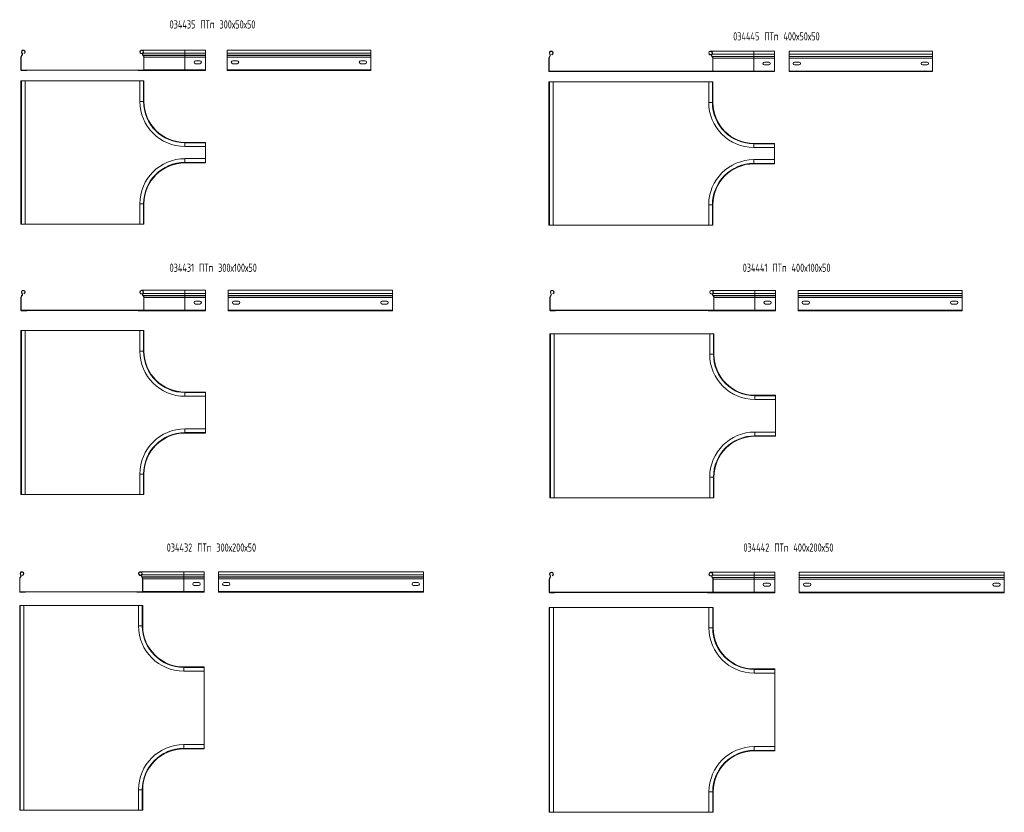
# Model space of a CAD drawing. Header units: millimetres. Extents: x -30 to 5315, y -3600 to 372.
# Tile 4 of 4: x 2819 to 5221, y -1569 to 366. Entities that reach past the tile are written whole.
import ezdxf

# ---------------------------------------------------------------- set-up
doc = ezdxf.new("R2010")
doc.units = ezdxf.units.MM
doc.styles.add('SLDTEXTSTYLE4', font='TXT', dxfattribs={"width": 0.7, "bigfont": 'bigfont'})

msp = doc.modelspace()

# ---------------------------------------------------------------- linework, layer by layer
at = {"color": 7, "linetype": 'Continuous', "lineweight": 15}
for p, q in [((3222.5, 291.6), (3116.8, 291.6)), ((3272.5, 291.6), (3222.5, 291.6)), ((3272.5, 284.1), (3272.5, 291.6)), ((3375.5, 291.6), (3325.5, 291.6)), ((3675.5, 291.6), (3325.5, 291.6)), ((3325.5, 291.6), (3325.5, 284.1)), ((3481.2, 291.6), (3375.5, 291.6)), ((3625.5, 291.6), (3519.8, 291.6)), ((3675.5, 291.6), (3625.5, 291.6)), ((3675.5, 291.6), (3675.5, 284.1)), ((4610, 288.8), (4504.4, 288.8)), ((4660, 288.8), (4610, 288.8)), ((4660, 281.4), (4660, 288.8)), ((4745.7, 288.8), (4695.7, 288.8)), ((5045.7, 288.8), (4695.7, 288.8)), ((4695.7, 288.8), (4695.7, 281.4)), ((4851.3, 288.8), (4745.7, 288.8)), ((4995.7, 288.8), (4890, 288.8)), ((5045.7, 288.8), (4995.7, 288.8)), ((5045.7, 288.8), (5045.7, 281.4)), ((2823, 274.3), (2822.5, 274.3)), ((2822.5, 274.3), (2822.5, 243.1)), ((2823, 274.3), (2823, 243.1)), ((2824.5, 278.8), (2824.1, 278.4)), ((2824.1, 278.4), (2824.5, 278.1)), ((2824.9, 278.4), (2824.5, 278.8)), ((2824.9, 278.4), (2824.5, 278.1)), ((2824.7, 284.1), (2825.1, 284.5)), ((2829.7, 282.8), (2829.5, 283.3)), ((3115.2, 282.8), (3115.4, 283.3)), ((3115.2, 282.8), (3119, 282.8)), ((3115.4, 283.3), (3119.2, 283.3)), ((3120.3, 284.1), (3119.9, 284.5)), ((3120.5, 278.8), (3120.1, 278.4)), ((3120.4, 278.1), (3120.1, 278.4)), ((3120.3, 284.1), (3222.5, 284.1)), ((3120.8, 278.4), (3120.4, 278.1)), ((3120.8, 278.4), (3120.5, 278.8)), ((3120.5, 278.8), (3222.5, 278.8)), ((3120.8, 278.4), (3222.5, 278.4)), ((3122.5, 274.3), (3121.9, 274.3)), ((3121.9, 243.1), (3121.9, 274.3)), ((3122.5, 243.1), (3122.5, 274.3)), ((3122.5, 274.3), (3222.5, 274.3)), ((3222.5, 278.8), (3222.5, 284.1)), ((3222.5, 284.1), (3272.5, 284.1)), ((3222.5, 278.4), (3222.5, 278.8)), ((3222.5, 278.8), (3272.5, 278.8)), ((3222.5, 274.3), (3222.5, 278.4)), ((3222.5, 278.4), (3272.5, 278.4)), ((3222.5, 243.1), (3222.5, 274.3)), ((3222.5, 274.3), (3272.5, 274.3)), ((3259, 265.1), (3248, 265.1)), ((3272.5, 278.8), (3272.5, 284.1)), ((3272.5, 278.4), (3272.5, 278.8)), ((3272.5, 274.3), (3272.5, 278.4)), ((3272.5, 243.1), (3272.5, 274.3)), ((3675.5, 284.1), (3325.5, 284.1)), ((3325.5, 284.1), (3325.5, 278.8)), ((3675.5, 278.8), (3325.5, 278.8)), ((3325.5, 278.8), (3325.5, 278.4)), ((3675.5, 278.4), (3325.5, 278.4)), ((3325.5, 278.4), (3325.5, 274.3)), ((3675.5, 274.3), (3325.5, 274.3)), ((3325.5, 274.3), (3325.5, 243.1)), ((3350, 265.1), (3339, 265.1)), ((3662, 265.1), (3651, 265.1)), ((3675.5, 284.1), (3675.5, 278.8)), ((3675.5, 278.8), (3675.5, 278.4)), ((3675.5, 278.4), (3675.5, 274.3)), ((3675.5, 274.3), (3675.5, 243.1)), ((4110.6, 271.6), (4110, 271.6)), ((4110, 271.6), (4110, 240.3)), ((4110.6, 271.6), (4110.6, 240.3)), ((4112, 276.1), (4111.7, 275.7)), ((4111.7, 275.7), (4112.1, 275.3)), ((4112.4, 275.7), (4112, 276.1)), ((4112.4, 275.7), (4112.1, 275.3)), ((4112.2, 281.4), (4112.6, 281.7)), ((4117.3, 280), (4117.1, 280.5)), ((4502.8, 280), (4503, 280.5)), ((4502.8, 280), (4506.6, 280)), ((4503, 280.5), (4506.7, 280.5)), ((4507.9, 281.4), (4507.5, 281.7)), ((4508.1, 276.1), (4507.7, 275.7)), ((4508, 275.3), (4507.7, 275.7)), ((4507.9, 281.4), (4610, 281.4)), ((4508.4, 275.7), (4508, 275.3)), ((4508.4, 275.7), (4508.1, 276.1)), ((4508.1, 276.1), (4610, 276.1)), ((4508.4, 275.7), (4610, 275.7)), ((4510, 271.6), (4509.5, 271.6)), ((4509.5, 240.3), (4509.5, 271.6)), ((4510, 240.3), (4510, 271.6)), ((4510, 271.6), (4610, 271.6)), ((4610, 276.1), (4610, 281.4)), ((4610, 281.4), (4660, 281.4)), ((4610, 275.7), (4610, 276.1)), ((4610, 276.1), (4660, 276.1)), ((4610, 271.6), (4610, 275.7)), ((4610, 275.7), (4660, 275.7)), ((4610, 240.3), (4610, 271.6)), ((4610, 271.6), (4660, 271.6)), ((4660, 276.1), (4660, 281.4)), ((4660, 275.7), (4660, 276.1)), ((4660, 271.6), (4660, 275.7)), ((4660, 240.3), (4660, 271.6)), ((5045.7, 281.4), (4695.7, 281.4)), ((4695.7, 281.4), (4695.7, 276.1)), ((5045.7, 276.1), (4695.7, 276.1)), ((4695.7, 276.1), (4695.7, 275.7)), ((5045.7, 275.7), (4695.7, 275.7)), ((4695.7, 275.7), (4695.7, 271.6)), ((5045.7, 271.6), (4695.7, 271.6)), ((4695.7, 271.6), (4695.7, 240.3)), ((5045.7, 281.4), (5045.7, 276.1)), ((5045.7, 276.1), (5045.7, 275.7)), ((5045.7, 275.7), (5045.7, 271.6)), ((5045.7, 271.6), (5045.7, 240.3)), ((2822.5, 243.1), (2823, 243.1)), ((2824, 242.8), (2824, 242.1)), ((2824, 242.8), (3121, 242.8)), ((2824, 242.1), (3121, 242.1)), ((2824, 242.1), (2824, 241.6)), ((2824, 242.1), (2836.5, 242.1)), ((2824, 241.6), (2836.5, 241.6)), ((2836.5, 242.1), (2836.5, 241.6)), ((3108.5, 242.1), (3121, 242.1)), ((3108.5, 241.6), (3108.5, 242.1)), ((3108.5, 241.6), (3121, 241.6)), ((3121, 242.8), (3121, 242.1)), ((3121, 242.8), (3121.9, 242.8)), ((3121, 241.6), (3121, 242.1)), ((3121, 241.6), (3222.5, 241.6)), ((3122.5, 243.1), (3121.9, 243.1)), ((3122.5, 243.1), (3222.5, 243.1)), ((3222.5, 241.6), (3222.5, 243.1)), ((3222.5, 243.1), (3272.5, 243.1)), ((3222.5, 241.6), (3272.5, 241.6)), ((3248, 258.1), (3259, 258.1)), ((3272.5, 241.6), (3272.5, 243.1)), ((3675.5, 243.1), (3325.5, 243.1)), ((3325.5, 243.1), (3325.5, 241.6)), ((3675.5, 241.6), (3325.5, 241.6)), ((3339, 258.1), (3350, 258.1)), ((3651, 258.1), (3662, 258.1)), ((3675.5, 243.1), (3675.5, 241.6)), ((4110, 240.3), (4110.6, 240.3)), ((4510, 240.3), (4509.5, 240.3)), ((4510, 240.3), (4610, 240.3)), ((4610, 238.8), (4610, 240.3)), ((4610, 240.3), (4660, 240.3)), ((4646.5, 262.3), (4635.5, 262.3)), ((4635.5, 255.3), (4646.5, 255.3)), ((4660, 238.8), (4660, 240.3)), ((5045.7, 240.3), (4695.7, 240.3)), ((4695.7, 240.3), (4695.7, 238.8)), ((4720.2, 262.3), (4709.2, 262.3)), ((4709.2, 255.3), (4720.2, 255.3)), ((5032.2, 262.3), (5021.2, 262.3)), ((5021.2, 255.3), (5032.2, 255.3)), ((5045.7, 240.3), (5045.7, 238.8)), ((2822.5, -133.8), (2822.5, 216.2)), ((2823.6, 216.2), (2822.5, 216.2)), ((2823.6, 216.2), (2823.6, -133.8)), ((2832.7, 216.2), (2823.6, 216.2)), ((2832.7, -133.8), (2832.7, 216.2)), ((3112.3, 216.2), (2832.7, 216.2)), ((3112.3, 216.2), (3112.3, 166.2)), ((3121.4, 216.2), (3112.3, 216.2)), ((3121.4, 166.2), (3121.4, 216.2)), ((3122.5, 216.2), (3121.4, 216.2)), ((3122.5, 166.2), (3122.5, 216.2)), ((4111.5, 240.1), (4111.5, 239.4)), ((4111.5, 240.1), (4508.5, 240.1)), ((4111.5, 239.4), (4508.5, 239.4)), ((4111.5, 239.4), (4111.5, 238.8)), ((4111.5, 239.4), (4124, 239.4)), ((4111.5, 238.8), (4124, 238.8)), ((4124, 239.4), (4124, 238.8)), ((4496, 239.4), (4508.5, 239.4)), ((4496, 238.8), (4496, 239.4)), ((4496, 238.8), (4508.5, 238.8)), ((4508.5, 240.1), (4508.5, 239.4)), ((4508.5, 240.1), (4509.5, 240.1)), ((4508.5, 238.8), (4508.5, 239.4)), ((4508.5, 238.8), (4610, 238.8)), ((4610, 238.8), (4660, 238.8)), ((5045.7, 238.8), (4695.7, 238.8)), ((4110, -136.2), (4110, 213.8)), ((4111.2, 213.8), (4110, 213.8)), ((4111.2, 213.8), (4111.2, -136.2)), ((4120.3, 213.8), (4111.2, 213.8)), ((4120.3, -136.2), (4120.3, 213.8)), ((4499.8, 213.8), (4120.3, 213.8)), ((4499.8, 213.8), (4499.8, 163.8)), ((4508.9, 213.8), (4499.8, 213.8)), ((4508.9, 163.8), (4508.9, 213.8)), ((4510, 213.8), (4508.9, 213.8)), ((4510, 163.8), (4510, 213.8)), ((3272.5, 66.2), (3222.5, 66.2)), ((3272.5, 65.1), (3222.5, 65.1)), ((3222.5, 56), (3272.5, 56)), ((3272.5, 66.2), (3272.5, 65.1)), ((3272.5, 65.1), (3272.5, 56)), ((3272.5, 26.5), (3272.5, 56)), ((4660, 63.8), (4610, 63.8)), ((4660, 62.7), (4610, 62.7)), ((4610, 53.6), (4660, 53.6)), ((4660, 63.8), (4660, 62.7)), ((4660, 62.7), (4660, 53.6)), ((4660, 24), (4660, 53.6)), ((3272.5, 26.5), (3222.5, 26.5)), ((3272.5, 17.4), (3272.5, 26.5)), ((4660, 24), (4610, 24)), ((4660, 14.9), (4660, 24)), ((3222.5, 17.4), (3272.5, 17.4)), ((3222.5, 16.2), (3272.5, 16.2)), ((3272.5, 16.2), (3272.5, 17.4)), ((4610, 14.9), (4660, 14.9)), ((4610, 13.8), (4660, 13.8)), ((4660, 13.8), (4660, 14.9)), ((3112.3, -83.8), (3112.3, -133.8)), ((3121.4, -133.8), (3121.4, -83.8)), ((3122.5, -133.8), (3122.5, -83.8)), ((4499.8, -86.2), (4499.8, -136.2)), ((4508.9, -136.2), (4508.9, -86.2)), ((4510, -136.2), (4510, -86.2)), ((2823.6, -133.8), (2822.5, -133.8)), ((2832.7, -133.8), (2823.6, -133.8)), ((2832.7, -133.8), (3112.3, -133.8)), ((3121.4, -133.8), (3112.3, -133.8)), ((3122.5, -133.8), (3121.4, -133.8)), ((4111.2, -136.2), (4110, -136.2)), ((4120.3, -136.2), (4111.2, -136.2)), ((4120.3, -136.2), (4499.8, -136.2)), ((4508.9, -136.2), (4499.8, -136.2)), ((4510, -136.2), (4508.9, -136.2)), ((2823, -312.2), (2822.5, -312.2)), ((2822.5, -312.2), (2822.5, -343.4)), ((2823, -312.2), (2823, -343.4)), ((2824.5, -307.7), (2824.1, -308)), ((2824.1, -308), (2824.5, -308.4)), ((2824.9, -308.1), (2824.5, -307.7)), ((2824.9, -308.1), (2824.5, -308.4)), ((2824.6, -302.4), (2825.1, -302)), ((2829.7, -303.7), (2829.5, -303.2)), ((3115.2, -303.7), (3115.4, -303.2)), ((3115.2, -303.7), (3119, -303.7)), ((3115.4, -303.2), (3119.2, -303.2)), ((3222.5, -294.9), (3116.8, -294.9)), ((3120.3, -302.4), (3119.9, -302)), ((3120.5, -307.7), (3120.1, -308.1)), ((3120.4, -308.4), (3120.1, -308.1)), ((3120.3, -302.4), (3222.5, -302.4)), ((3120.8, -308), (3120.4, -308.4)), ((3120.8, -308), (3120.5, -307.7)), ((3120.5, -307.7), (3222.5, -307.7)), ((3120.8, -308), (3222.5, -308)), ((3122.5, -312.2), (3121.9, -312.2)), ((3121.9, -343.4), (3121.9, -312.2)), ((3122.5, -343.4), (3122.5, -312.2)), ((3122.5, -312.2), (3222.5, -312.2)), ((3272.5, -294.9), (3222.5, -294.9)), ((3222.5, -307.7), (3222.5, -302.4)), ((3222.5, -302.4), (3272.5, -302.4)), ((3222.5, -308), (3222.5, -307.7)), ((3222.5, -307.7), (3272.5, -307.7)), ((3222.5, -312.2), (3222.5, -308)), ((3222.5, -308), (3272.5, -308)), ((3222.5, -343.4), (3222.5, -312.2)), ((3222.5, -312.2), (3272.5, -312.2)), ((3272.5, -302.4), (3272.5, -294.9)), ((3272.5, -307.7), (3272.5, -302.4)), ((3272.5, -308), (3272.5, -307.7)), ((3272.5, -312.2), (3272.5, -308)), ((3272.5, -343.4), (3272.5, -312.2)), ((3378.2, -294.9), (3328.2, -294.9)), ((3728.2, -294.9), (3328.2, -294.9)), ((3328.2, -294.9), (3328.2, -302.4)), ((3728.2, -302.4), (3328.2, -302.4)), ((3328.2, -302.4), (3328.2, -307.7)), ((3728.2, -307.7), (3328.2, -307.7)), ((3328.2, -307.7), (3328.2, -308)), ((3728.2, -308), (3328.2, -308)), ((3328.2, -308), (3328.2, -312.2)), ((3728.2, -312.2), (3328.2, -312.2)), ((3328.2, -312.2), (3328.2, -343.4)), ((3483.9, -294.9), (3378.2, -294.9)), ((3678.2, -294.9), (3572.5, -294.9)), ((3728.2, -294.9), (3678.2, -294.9)), ((3728.2, -294.9), (3728.2, -302.4)), ((3728.2, -302.4), (3728.2, -307.7)), ((3728.2, -307.7), (3728.2, -308)), ((3728.2, -308), (3728.2, -312.2)), ((3728.2, -312.2), (3728.2, -343.4)), ((4114.4, -307.7), (4114.1, -308.1)), ((4114.1, -308.1), (4114.5, -308.5)), ((4114.8, -308.1), (4114.4, -307.7)), ((4114.8, -308.1), (4114.5, -308.5)), ((4114.6, -302.4), (4115, -302.1)), ((4119.7, -303.8), (4119.5, -303.3)), ((4505.2, -303.8), (4505.4, -303.3)), ((4505.2, -303.8), (4509, -303.8)), ((4505.4, -303.3), (4509.1, -303.3)), ((4612.5, -295), (4506.8, -295)), ((4510.3, -302.4), (4509.9, -302.1)), ((4510.5, -307.7), (4510.1, -308.1)), ((4510.4, -308.5), (4510.1, -308.1)), ((4510.3, -302.4), (4612.5, -302.4)), ((4510.8, -308.1), (4510.4, -308.5)), ((4510.8, -308.1), (4510.5, -307.7)), ((4510.5, -307.7), (4612.5, -307.7)), ((4510.8, -308.1), (4612.5, -308.1)), ((4662.5, -295), (4612.5, -295)), ((4612.5, -307.7), (4612.5, -302.4)), ((4612.5, -302.4), (4662.5, -302.4)), ((4612.5, -308.1), (4612.5, -307.7)), ((4612.5, -307.7), (4662.5, -307.7)), ((4612.5, -312.2), (4612.5, -308.1)), ((4612.5, -308.1), (4662.5, -308.1)), ((4662.5, -302.4), (4662.5, -295)), ((4662.5, -307.7), (4662.5, -302.4)), ((4662.5, -308.1), (4662.5, -307.7)), ((4662.5, -312.2), (4662.5, -308.1)), ((4767.6, -295), (4717.6, -295)), ((5117.6, -295), (4717.6, -295)), ((4717.6, -295), (4717.6, -302.4)), ((5117.6, -302.4), (4717.6, -302.4)), ((4717.6, -302.4), (4717.6, -307.7)), ((5117.6, -307.7), (4717.6, -307.7)), ((4717.6, -307.7), (4717.6, -308.1)), ((5117.6, -308.1), (4717.6, -308.1)), ((4717.6, -308.1), (4717.6, -312.2)), ((4873.3, -295), (4767.6, -295)), ((5067.6, -295), (4961.9, -295)), ((5117.6, -295), (5067.6, -295)), ((5117.6, -295), (5117.6, -302.4)), ((5117.6, -302.4), (5117.6, -307.7)), ((5117.6, -307.7), (5117.6, -308.1)), ((5117.6, -308.1), (5117.6, -312.2)), ((3259, -321.4), (3248, -321.4)), ((3248, -328.4), (3259, -328.4)), ((3352.7, -321.4), (3341.7, -321.4)), ((3341.7, -328.4), (3352.7, -328.4)), ((3714.7, -321.4), (3703.7, -321.4)), ((3703.7, -328.4), (3714.7, -328.4)), ((4113, -312.2), (4112.5, -312.2)), ((4112.5, -312.2), (4112.5, -343.5)), ((4113, -312.2), (4113, -343.5)), ((4512.5, -312.2), (4511.9, -312.2)), ((4511.9, -343.5), (4511.9, -312.2)), ((4512.5, -343.5), (4512.5, -312.2)), ((4512.5, -312.2), (4612.5, -312.2)), ((4612.5, -343.5), (4612.5, -312.2)), ((4612.5, -312.2), (4662.5, -312.2)), ((4649, -321.5), (4638, -321.5)), ((4638, -328.5), (4649, -328.5)), ((4662.5, -343.5), (4662.5, -312.2)), ((5117.6, -312.2), (4717.6, -312.2)), ((4717.6, -312.2), (4717.6, -343.5)), ((4742.1, -321.5), (4731.1, -321.5)), ((4731.1, -328.5), (4742.1, -328.5)), ((5104.1, -321.5), (5093.1, -321.5)), ((5093.1, -328.5), (5104.1, -328.5)), ((5117.6, -312.2), (5117.6, -343.5)), ((2822.5, -343.4), (2823, -343.4)), ((2824, -343.7), (2824, -344.4)), ((2824, -343.7), (3121, -343.7)), ((2824, -344.4), (3121, -344.4)), ((2824, -344.4), (2824, -344.9)), ((2824, -344.4), (2836.5, -344.4)), ((2824, -344.9), (2836.5, -344.9)), ((2836.5, -344.4), (2836.5, -344.9)), ((3108.5, -344.4), (3121, -344.4)), ((3108.5, -344.9), (3108.5, -344.4)), ((3108.5, -344.9), (3121, -344.9)), ((3121, -343.7), (3121, -344.4)), ((3121, -343.7), (3121.9, -343.7)), ((3121, -344.9), (3121, -344.4)), ((3121, -344.9), (3222.5, -344.9)), ((3122.5, -343.4), (3121.9, -343.4)), ((3122.5, -343.4), (3222.5, -343.4)), ((3222.5, -344.9), (3222.5, -343.4)), ((3222.5, -343.4), (3272.5, -343.4)), ((3222.5, -344.9), (3272.5, -344.9)), ((3272.5, -344.9), (3272.5, -343.4)), ((3728.2, -343.4), (3328.2, -343.4)), ((3328.2, -343.4), (3328.2, -344.9)), ((3728.2, -344.9), (3328.2, -344.9)), ((3728.2, -343.4), (3728.2, -344.9)), ((4112.5, -343.5), (4113, -343.5)), ((4114, -343.7), (4114, -344.4)), ((4114, -343.7), (4511, -343.7)), ((4114, -344.4), (4511, -344.4)), ((4114, -344.4), (4114, -345)), ((4114, -344.4), (4126.5, -344.4)), ((4114, -345), (4126.5, -345)), ((4126.5, -344.4), (4126.5, -345)), ((4498.5, -344.4), (4511, -344.4)), ((4498.5, -345), (4498.5, -344.4)), ((4498.5, -345), (4511, -345)), ((4511, -343.7), (4511, -344.4)), ((4511, -343.7), (4511.9, -343.7)), ((4511, -345), (4511, -344.4)), ((4511, -345), (4612.5, -345)), ((4512.5, -343.5), (4511.9, -343.5)), ((4512.5, -343.5), (4612.5, -343.5)), ((4612.5, -345), (4612.5, -343.5)), ((4612.5, -343.5), (4662.5, -343.5)), ((4612.5, -345), (4662.5, -345)), ((4662.5, -345), (4662.5, -343.5)), ((5117.6, -343.5), (4717.6, -343.5)), ((4717.6, -343.5), (4717.6, -345)), ((5117.6, -345), (4717.6, -345)), ((5117.6, -343.5), (5117.6, -345)), ((2822.5, -793.3), (2822.5, -393.3)), ((2823.6, -393.3), (2822.5, -393.3)), ((2823.6, -393.3), (2823.6, -793.3)), ((2832.7, -393.3), (2823.6, -393.3)), ((2832.7, -793.3), (2832.7, -393.3)), ((3112.2, -393.3), (2832.7, -393.3)), ((3112.2, -393.3), (3112.2, -443.3)), ((3121.3, -393.3), (3112.2, -393.3)), ((3121.3, -443.3), (3121.3, -393.3)), ((3122.5, -393.3), (3121.3, -393.3)), ((3122.5, -443.3), (3122.5, -393.3)), ((4112.5, -801.1), (4112.5, -401.1)), ((4113.6, -401.1), (4112.5, -401.1)), ((4113.6, -401.1), (4113.6, -801.1)), ((4122.7, -401.1), (4113.6, -401.1)), ((4122.7, -801.1), (4122.7, -401.1)), ((4502.2, -401.1), (4122.7, -401.1)), ((4502.2, -401.1), (4502.2, -451.1)), ((4511.3, -401.1), (4502.2, -401.1)), ((4511.3, -451.1), (4511.3, -401.1)), ((4512.5, -401.1), (4511.3, -401.1)), ((4512.5, -451.1), (4512.5, -401.1)), ((3272.5, -543.3), (3222.5, -543.3)), ((3272.5, -544.4), (3222.5, -544.4)), ((3272.5, -543.3), (3272.5, -544.4)), ((3272.5, -544.4), (3272.5, -553.5)), ((4662.5, -551.1), (4612.5, -551.1)), ((4662.5, -552.3), (4612.5, -552.3)), ((4662.5, -551.1), (4662.5, -552.3)), ((4662.5, -552.3), (4662.5, -561.4)), ((3222.5, -553.5), (3272.5, -553.5)), ((3272.5, -633), (3272.5, -553.5)), ((4612.5, -561.4), (4662.5, -561.4)), ((4662.5, -640.9), (4662.5, -561.4)), ((3272.5, -633), (3222.5, -633)), ((3222.5, -642.1), (3272.5, -642.1)), ((3222.5, -643.3), (3272.5, -643.3)), ((3272.5, -642.1), (3272.5, -633)), ((3272.5, -643.3), (3272.5, -642.1)), ((4662.5, -640.9), (4612.5, -640.9)), ((4662.5, -650), (4662.5, -640.9)), ((4612.5, -650), (4662.5, -650)), ((4612.5, -651.1), (4662.5, -651.1)), ((4662.5, -651.1), (4662.5, -650)), ((3112.2, -743.3), (3112.2, -793.3)), ((3121.3, -793.3), (3121.3, -743.3)), ((3122.5, -793.3), (3122.5, -743.3)), ((4502.2, -751.1), (4502.2, -801.1)), ((4511.3, -801.1), (4511.3, -751.1)), ((4512.5, -801.1), (4512.5, -751.1)), ((2823.6, -793.3), (2822.5, -793.3)), ((2832.7, -793.3), (2823.6, -793.3)), ((2832.7, -793.3), (3112.2, -793.3)), ((3121.3, -793.3), (3112.2, -793.3)), ((3122.5, -793.3), (3121.3, -793.3)), ((4113.6, -801.1), (4112.5, -801.1)), ((4122.7, -801.1), (4113.6, -801.1)), ((4122.7, -801.1), (4502.2, -801.1)), ((4511.3, -801.1), (4502.2, -801.1)), ((4512.5, -801.1), (4511.3, -801.1)), ((3219.4, -981.7), (3113.7, -981.7)), ((3269.4, -981.7), (3219.4, -981.7)), ((3269.4, -989.2), (3269.4, -981.7)), ((3804.2, -981.7), (3304.2, -981.7)), ((3354.2, -981.7), (3304.2, -981.7)), ((3304.2, -981.7), (3304.2, -989.2)), ((3459.9, -981.7), (3354.2, -981.7)), ((3754.2, -981.7), (3648.5, -981.7)), ((3804.2, -981.7), (3754.2, -981.7)), ((3804.2, -981.7), (3804.2, -989.2)), ((4610.7, -983.1), (4505, -983.1)), ((4660.7, -983.1), (4610.7, -983.1)), ((4660.7, -990.5), (4660.7, -983.1)), ((5220.7, -983.1), (4720.7, -983.1)), ((4770.7, -983.1), (4720.7, -983.1)), ((4720.7, -983.1), (4720.7, -990.5)), ((4876.4, -983.1), (4770.7, -983.1)), ((5170.7, -983.1), (5065.1, -983.1)), ((5220.7, -983.1), (5170.7, -983.1)), ((5220.7, -983.1), (5220.7, -990.5)), ((2819.9, -999), (2819.4, -999)), ((2819.4, -999), (2819.4, -1030.2)), ((2819.9, -999), (2819.9, -1030.2)), ((2821.4, -994.5), (2821, -994.9)), ((2821, -994.9), (2821.4, -995.3)), ((2821.8, -994.9), (2821.4, -994.5)), ((2821.8, -994.9), (2821.4, -995.3)), ((2821.5, -989.2), (2822, -988.9)), ((2826.6, -990.6), (2826.4, -990.1)), ((3112.1, -990.6), (3112.3, -990.1)), ((3112.1, -990.6), (3115.9, -990.6)), ((3112.3, -990.1), (3116.1, -990.1)), ((3117.2, -989.2), (3116.8, -988.9)), ((3117.4, -994.5), (3117, -994.9)), ((3117.3, -995.3), (3117, -994.9)), ((3117.2, -989.2), (3219.4, -989.2)), ((3117.7, -994.9), (3117.3, -995.3)), ((3117.7, -994.9), (3117.4, -994.5)), ((3117.4, -994.5), (3219.4, -994.5)), ((3117.7, -994.9), (3219.4, -994.9)), ((3119.4, -999), (3118.8, -999)), ((3118.8, -1030.2), (3118.8, -999)), ((3119.4, -1030.2), (3119.4, -999)), ((3119.4, -999), (3219.4, -999)), ((3219.4, -994.5), (3219.4, -989.2)), ((3219.4, -989.2), (3269.4, -989.2)), ((3219.4, -994.9), (3219.4, -994.5)), ((3219.4, -994.5), (3269.4, -994.5)), ((3219.4, -999), (3219.4, -994.9)), ((3219.4, -994.9), (3269.4, -994.9)), ((3219.4, -1030.2), (3219.4, -999)), ((3219.4, -999), (3269.4, -999)), ((3255.9, -1008.2), (3244.9, -1008.2)), ((3269.4, -994.5), (3269.4, -989.2)), ((3269.4, -994.9), (3269.4, -994.5)), ((3269.4, -999), (3269.4, -994.9)), ((3269.4, -1030.2), (3269.4, -999)), ((3804.2, -989.2), (3304.2, -989.2)), ((3304.2, -989.2), (3304.2, -994.5)), ((3804.2, -994.5), (3304.2, -994.5)), ((3304.2, -994.5), (3304.2, -994.9)), ((3804.2, -994.9), (3304.2, -994.9)), ((3304.2, -994.9), (3304.2, -999)), ((3804.2, -999), (3304.2, -999)), ((3304.2, -999), (3304.2, -1030.2)), ((3328.7, -1008.2), (3317.7, -1008.2)), ((3790.7, -1008.2), (3779.7, -1008.2)), ((3804.2, -989.2), (3804.2, -994.5)), ((3804.2, -994.5), (3804.2, -994.9)), ((3804.2, -994.9), (3804.2, -999)), ((3804.2, -999), (3804.2, -1030.2)), ((4111.3, -1000.3), (4110.7, -1000.3)), ((4110.7, -1000.3), (4110.7, -1031.6)), ((4111.3, -1000.3), (4111.3, -1031.6)), ((4112.7, -995.8), (4112.4, -996.2)), ((4112.4, -996.2), (4112.8, -996.6)), ((4113.1, -996.2), (4112.7, -995.8)), ((4113.1, -996.2), (4112.8, -996.6)), ((4112.9, -990.5), (4113.3, -990.2)), ((4118, -991.9), (4117.8, -991.4)), ((4503.5, -991.9), (4503.7, -991.4)), ((4503.5, -991.9), (4507.2, -991.9)), ((4503.7, -991.4), (4507.4, -991.4)), ((4508.5, -990.5), (4508.1, -990.2)), ((4508.7, -995.8), (4508.3, -996.2)), ((4508.7, -996.6), (4508.3, -996.2)), ((4508.5, -990.5), (4610.7, -990.5)), ((4509.1, -996.2), (4508.7, -995.8)), ((4508.7, -995.8), (4610.7, -995.8)), ((4509.1, -996.2), (4508.7, -996.6)), ((4509.1, -996.2), (4610.7, -996.2)), ((4510.7, -1000.3), (4510.2, -1000.3)), ((4510.2, -1031.6), (4510.2, -1000.3)), ((4510.7, -1031.6), (4510.7, -1000.3)), ((4510.7, -1000.3), (4610.7, -1000.3)), ((4610.7, -995.8), (4610.7, -990.5)), ((4610.7, -990.5), (4660.7, -990.5)), ((4610.7, -996.2), (4610.7, -995.8)), ((4610.7, -995.8), (4660.7, -995.8)), ((4610.7, -1000.3), (4610.7, -996.2)), ((4610.7, -996.2), (4660.7, -996.2)), ((4610.7, -1031.6), (4610.7, -1000.3)), ((4610.7, -1000.3), (4660.7, -1000.3)), ((4660.7, -995.8), (4660.7, -990.5)), ((4660.7, -996.2), (4660.7, -995.8)), ((4660.7, -1000.3), (4660.7, -996.2)), ((4660.7, -1031.6), (4660.7, -1000.3)), ((5220.7, -990.5), (4720.7, -990.5)), ((4720.7, -990.5), (4720.7, -995.8)), ((5220.7, -995.8), (4720.7, -995.8)), ((4720.7, -995.8), (4720.7, -996.2)), ((5220.7, -996.2), (4720.7, -996.2)), ((4720.7, -996.2), (4720.7, -1000.3)), ((5220.7, -1000.3), (4720.7, -1000.3)), ((4720.7, -1000.3), (4720.7, -1031.6)), ((5220.7, -990.5), (5220.7, -995.8)), ((5220.7, -995.8), (5220.7, -996.2)), ((5220.7, -996.2), (5220.7, -1000.3)), ((5220.7, -1000.3), (5220.7, -1031.6)), ((2819.4, -1030.2), (2819.9, -1030.2)), ((2820.9, -1030.5), (3117.9, -1030.5)), ((2820.9, -1030.5), (2820.9, -1031.2)), ((2820.9, -1031.2), (2820.9, -1031.7)), ((2820.9, -1031.2), (2833.4, -1031.2)), ((2820.9, -1031.2), (3117.9, -1031.2)), ((2820.9, -1031.7), (2833.4, -1031.7)), ((2833.4, -1031.2), (2833.4, -1031.7)), ((3105.4, -1031.7), (3105.4, -1031.2)), ((3105.4, -1031.2), (3117.9, -1031.2)), ((3105.4, -1031.7), (3117.9, -1031.7)), ((3117.9, -1030.5), (3117.9, -1031.2)), ((3117.9, -1030.5), (3118.8, -1030.5)), ((3117.9, -1031.7), (3117.9, -1031.2)), ((3117.9, -1031.7), (3219.4, -1031.7)), ((3119.4, -1030.2), (3118.8, -1030.2)), ((3119.4, -1030.2), (3219.4, -1030.2)), ((3219.4, -1031.7), (3219.4, -1030.2)), ((3219.4, -1030.2), (3269.4, -1030.2)), ((3219.4, -1031.7), (3269.4, -1031.7)), ((3244.9, -1015.2), (3255.9, -1015.2)), ((3269.4, -1031.7), (3269.4, -1030.2)), ((3804.2, -1030.2), (3304.2, -1030.2)), ((3304.2, -1030.2), (3304.2, -1031.7)), ((3804.2, -1031.7), (3304.2, -1031.7)), ((3317.7, -1015.2), (3328.7, -1015.2)), ((3779.7, -1015.2), (3790.7, -1015.2)), ((3804.2, -1030.2), (3804.2, -1031.7)), ((4110.7, -1031.6), (4111.3, -1031.6)), ((4112.2, -1031.8), (4509.2, -1031.8)), ((4112.2, -1031.8), (4112.2, -1032.5)), ((4112.2, -1032.5), (4509.2, -1032.5)), ((4112.2, -1032.5), (4112.2, -1033.1)), ((4112.2, -1032.5), (4124.7, -1032.5)), ((4124.7, -1032.5), (4124.7, -1033.1)), ((4496.7, -1032.5), (4509.2, -1032.5)), ((4496.7, -1033.1), (4496.7, -1032.5)), ((4509.2, -1031.8), (4509.2, -1032.5)), ((4509.2, -1031.8), (4510.1, -1031.8)), ((4509.2, -1033.1), (4509.2, -1032.5)), ((4510.7, -1031.6), (4510.2, -1031.6)), ((4510.7, -1031.6), (4610.7, -1031.6)), ((4610.7, -1033.1), (4610.7, -1031.6)), ((4610.7, -1031.6), (4660.7, -1031.6)), ((4647.2, -1009.6), (4636.2, -1009.6)), ((4636.2, -1016.6), (4647.2, -1016.6)), ((4660.7, -1033.1), (4660.7, -1031.6)), ((5220.7, -1031.6), (4720.7, -1031.6)), ((4720.7, -1031.6), (4720.7, -1033.1)), ((4745.2, -1009.6), (4734.2, -1009.6)), ((4734.2, -1016.6), (4745.2, -1016.6)), ((5207.2, -1009.6), (5196.2, -1009.6)), ((5196.2, -1016.6), (5207.2, -1016.6)), ((5220.7, -1031.6), (5220.7, -1033.1)), ((4112.2, -1033.1), (4124.7, -1033.1)), ((4496.7, -1033.1), (4509.2, -1033.1)), ((4509.2, -1033.1), (4610.7, -1033.1)), ((4610.7, -1033.1), (4660.7, -1033.1)), ((5220.7, -1033.1), (4720.7, -1033.1)), ((2819.4, -1564), (2819.4, -1064)), ((2820.5, -1064), (2819.4, -1064)), ((2820.5, -1064), (2820.5, -1564)), ((2829.6, -1064), (2820.5, -1064)), ((2829.6, -1564), (2829.6, -1064)), ((3109.1, -1064), (2829.6, -1064)), ((3109.1, -1064), (3109.1, -1114)), ((3118.2, -1064), (3109.1, -1064)), ((3118.2, -1114), (3118.2, -1064)), ((3119.4, -1064), (3118.2, -1064)), ((3119.4, -1114), (3119.4, -1064)), ((4110.7, -1568.9), (4110.7, -1068.9)), ((4111.8, -1068.9), (4110.7, -1068.9)), ((4111.8, -1068.9), (4111.8, -1568.9)), ((4120.9, -1068.9), (4111.8, -1068.9)), ((4120.9, -1568.9), (4120.9, -1068.9)), ((4500.5, -1068.9), (4120.9, -1068.9)), ((4500.5, -1068.9), (4500.5, -1118.9)), ((4509.6, -1068.9), (4500.5, -1068.9)), ((4509.6, -1118.9), (4509.6, -1068.9)), ((4510.7, -1068.9), (4509.6, -1068.9)), ((4510.7, -1118.9), (4510.7, -1068.9)), ((3269.4, -1214), (3219.4, -1214)), ((3269.4, -1215.2), (3219.4, -1215.2)), ((3219.4, -1224.3), (3269.4, -1224.3)), ((3269.4, -1214), (3269.4, -1215.2)), ((3269.4, -1215.2), (3269.4, -1224.3)), ((3269.4, -1403.8), (3269.4, -1224.3)), ((4660.7, -1218.9), (4610.7, -1218.9)), ((4660.7, -1220.1), (4610.7, -1220.1)), ((4660.7, -1218.9), (4660.7, -1220.1)), ((4660.7, -1220.1), (4660.7, -1229.2)), ((4610.7, -1229.2), (4660.7, -1229.2)), ((4660.7, -1408.7), (4660.7, -1229.2)), ((3269.4, -1403.8), (3219.4, -1403.8)), ((3219.4, -1412.9), (3269.4, -1412.9)), ((3219.4, -1414), (3269.4, -1414)), ((3269.4, -1412.9), (3269.4, -1403.8)), ((3269.4, -1414), (3269.4, -1412.9)), ((4660.7, -1408.7), (4610.7, -1408.7)), ((4660.7, -1417.8), (4660.7, -1408.7)), ((4610.7, -1417.8), (4660.7, -1417.8)), ((4610.7, -1418.9), (4660.7, -1418.9)), ((4660.7, -1418.9), (4660.7, -1417.8)), ((3109.1, -1514), (3109.1, -1564)), ((3118.2, -1564), (3118.2, -1514)), ((3119.4, -1564), (3119.4, -1514)), ((4500.5, -1518.9), (4500.5, -1568.9)), ((4509.6, -1568.9), (4509.6, -1518.9)), ((4510.7, -1568.9), (4510.7, -1518.9)), ((2820.5, -1564), (2819.4, -1564)), ((2829.6, -1564), (2820.5, -1564)), ((2829.6, -1564), (3109.1, -1564)), ((3118.2, -1564), (3109.1, -1564)), ((3119.4, -1564), (3118.2, -1564)), ((4111.8, -1568.9), (4110.7, -1568.9)), ((4120.9, -1568.9), (4111.8, -1568.9)), ((4120.9, -1568.9), (4500.5, -1568.9)), ((4509.6, -1568.9), (4500.5, -1568.9)), ((4510.7, -1568.9), (4509.6, -1568.9))]:
    msp.add_line(p, q, dxfattribs=at)
at = {"color": 8, "linetype": 'Continuous', "lineweight": 15}
for p, q in [((3222.5, 284.1), (3222.5, 291.6)), ((4610, 281.4), (4610, 288.8)), ((3121.4, 166.2), (3112.3, 166.2)), ((3122.5, 166.2), (3121.4, 166.2)), ((4508.9, 163.8), (4499.8, 163.8)), ((4510, 163.8), (4508.9, 163.8)), ((3222.5, 66.2), (3222.5, 65.1)), ((3222.5, 65.1), (3222.5, 56)), ((4610, 63.8), (4610, 62.7)), ((4610, 62.7), (4610, 53.6)), ((3222.5, 17.4), (3222.5, 26.5)), ((4610, 14.9), (4610, 24)), ((3222.5, 16.2), (3222.5, 17.4)), ((4610, 13.8), (4610, 14.9)), ((3121.4, -83.8), (3112.3, -83.8)), ((3122.5, -83.8), (3121.4, -83.8)), ((4508.9, -86.2), (4499.8, -86.2)), ((4510, -86.2), (4508.9, -86.2)), ((3222.5, -302.4), (3222.5, -294.9)), ((4612.5, -302.4), (4612.5, -295)), ((3121.3, -443.3), (3112.2, -443.3)), ((3122.5, -443.3), (3121.3, -443.3)), ((4511.3, -451.1), (4502.2, -451.1)), ((4512.5, -451.1), (4511.3, -451.1)), ((3222.5, -543.3), (3222.5, -544.4)), ((3222.5, -544.4), (3222.5, -553.5)), ((4612.5, -551.1), (4612.5, -552.3)), ((4612.5, -552.3), (4612.5, -561.4)), ((3222.5, -642.1), (3222.5, -633)), ((3222.5, -643.3), (3222.5, -642.1)), ((4612.5, -650), (4612.5, -640.9)), ((4612.5, -651.1), (4612.5, -650)), ((3121.3, -743.3), (3112.2, -743.3)), ((3122.5, -743.3), (3121.3, -743.3)), ((4511.3, -751.1), (4502.2, -751.1)), ((4512.5, -751.1), (4511.3, -751.1)), ((3219.4, -989.2), (3219.4, -981.7)), ((4610.7, -990.5), (4610.7, -983.1)), ((3118.2, -1114), (3109.1, -1114)), ((3119.4, -1114), (3118.2, -1114)), ((4509.6, -1118.9), (4500.5, -1118.9)), ((4510.7, -1118.9), (4509.6, -1118.9)), ((3219.4, -1214), (3219.4, -1215.2)), ((3219.4, -1215.2), (3219.4, -1224.3)), ((4610.7, -1218.9), (4610.7, -1220.1)), ((4610.7, -1220.1), (4610.7, -1229.2)), ((3219.4, -1412.9), (3219.4, -1403.8)), ((3219.4, -1414), (3219.4, -1412.9)), ((4610.7, -1417.8), (4610.7, -1408.7)), ((4610.7, -1418.9), (4610.7, -1417.8)), ((3118.2, -1514), (3109.1, -1514)), ((3119.4, -1514), (3118.2, -1514)), ((4509.6, -1518.9), (4500.5, -1518.9)), ((4510.7, -1518.9), (4509.6, -1518.9))]:
    msp.add_line(p, q, dxfattribs=at)
at = {"color": 7, "linetype": 'Continuous', "lineweight": 15}
for centre, radius, start, end in [((2828.2, 287), 4.55, 290.35, 219.6816), ((2828.2, 287), 4, 290.35, 219.6816), ((3116.8, 287), 4.55, 320.3175, 249.65), ((3116.8, 287), 4, 320.3175, 249.65), ((4115.7, 284.3), 4.55, 290.35, 219.6816), ((4115.7, 284.3), 4, 290.35, 219.6816), ((4504.4, 284.3), 4.55, 320.3175, 249.65), ((4504.4, 284.3), 4, 320.3175, 249.65), ((2828.5, 274.3), 6, 136.4649, 180), ((2828.5, 274.3), 5.45, 136.4649, 180), ((2821.6, 281.6), 4, 316.4649, 39.6816), ((2821.6, 281.6), 4.55, 316.4649, 39.6816), ((3123.4, 281.6), 4.55, 140.3175, 223.5358), ((3123.4, 281.6), 4, 140.3175, 223.5358), ((3116.5, 274.3), 5.45, 360, 43.5358), ((3116.5, 274.3), 6, 360, 43.5358), ((3248, 261.6), 3.5, 90, 270), ((3259, 261.6), 3.5, 270, 90), ((3339, 261.6), 3.5, 90, 270), ((3350, 261.6), 3.5, 270, 90), ((3651, 261.6), 3.5, 90, 270), ((3662, 261.6), 3.5, 270, 90), ((4116, 271.6), 6, 136.4649, 180), ((4116, 271.6), 5.45, 136.4649, 180), ((4109.1, 278.8), 4, 316.4649, 39.6816), ((4109.1, 278.8), 4.55, 316.4649, 39.6816), ((4511, 278.8), 4.55, 140.3175, 223.5358), ((4511, 278.8), 4, 140.3175, 223.5358), ((4504, 271.6), 5.45, 0, 43.5358), ((4504, 271.6), 6, 0, 43.5358), ((2824, 243.1), 1.5, 180, 270), ((2824, 243.1), 0.95, 180, 270), ((3121, 243.1), 0.95, 270, 0), ((3121, 243.1), 1.5, 270, 0), ((4111.5, 240.3), 1.5, 180, 270), ((4111.5, 240.3), 0.95, 180, 270), ((4508.5, 240.3), 0.95, 270, 0), ((4508.5, 240.3), 1.5, 270, 0), ((4635.5, 258.8), 3.5, 90, 270), ((4646.5, 258.8), 3.5, 270, 90), ((4709.2, 258.8), 3.5, 90, 270), ((4720.2, 258.8), 3.5, 270, 90), ((5021.2, 258.8), 3.5, 90, 270), ((5032.2, 258.8), 3.5, 270, 90), ((3222.5, 166.2), 110.2, 180, 270), ((3222.5, 166.2), 101.1, 180, 270), ((3222.5, 166.2), 100, 180, 270), ((4610, 163.8), 110.2, 180, 270), ((4610, 163.8), 101.1, 180, 270), ((4610, 163.8), 100, 180, 270), ((3222.5, -83.8), 110.2, 90, 180), ((4610, -86.2), 110.2, 90, 180), ((3222.5, -83.8), 101.1, 90, 180), ((3222.5, -83.8), 100, 90, 180), ((4610, -86.2), 101.1, 90, 180), ((4610, -86.2), 100, 90, 180), ((2828.5, -312.2), 6, 136.4649, 180), ((2828.5, -312.2), 5.45, 136.4649, 180), ((2828.1, -299.5), 4.55, 290.35, 219.6816), ((2828.1, -299.5), 4, 290.35, 219.6816), ((2821.6, -304.9), 4, 316.4649, 39.6816), ((2821.6, -304.9), 4.55, 316.4649, 39.6816), ((3116.8, -299.5), 4.55, 320.3175, 249.65), ((3116.8, -299.5), 4, 320.3175, 249.65), ((3123.4, -304.9), 4.55, 140.3175, 223.5358), ((3123.4, -304.9), 4, 140.3175, 223.5358), ((3116.5, -312.2), 5.45, 0, 43.5358), ((3116.5, -312.2), 6, 0, 43.5358), ((4118.5, -312.2), 6, 136.4649, 180), ((4118.5, -312.2), 5.45, 136.4649, 180), ((4118.1, -299.5), 4.55, 290.35, 219.6816), ((4118.1, -299.5), 4, 290.35, 219.6816), ((4111.5, -305), 4, 316.4649, 39.6816), ((4111.5, -305), 4.55, 316.4649, 39.6816), ((4506.8, -299.5), 4.55, 320.3175, 249.65), ((4506.8, -299.5), 4, 320.3175, 249.65), ((4513.4, -305), 4.55, 140.3175, 223.5358), ((4513.4, -305), 4, 140.3175, 223.5358), ((4506.5, -312.2), 5.45, 0, 43.5358), ((4506.5, -312.2), 6, 0, 43.5358), ((3248, -324.9), 3.5, 90, 270), ((3259, -324.9), 3.5, 270, 90), ((3341.7, -324.9), 3.5, 90, 270), ((3352.7, -324.9), 3.5, 270, 90), ((3703.7, -324.9), 3.5, 90, 270), ((3714.7, -324.9), 3.5, 270, 90), ((4638, -325), 3.5, 90, 270), ((4649, -325), 3.5, 270, 90), ((4731.1, -325), 3.5, 90, 270), ((4742.1, -325), 3.5, 270, 90), ((5093.1, -325), 3.5, 90, 270), ((5104.1, -325), 3.5, 270, 90), ((2824, -343.4), 1.5, 180, 270), ((2824, -343.4), 0.95, 180, 270), ((3121, -343.4), 0.95, 270, 0), ((3121, -343.4), 1.5, 270, 0), ((4114, -343.5), 1.5, 180, 270), ((4114, -343.5), 0.95, 180, 270), ((4511, -343.5), 0.95, 270, 0), ((4511, -343.5), 1.5, 270, 0), ((3222.5, -443.3), 110.2, 180, 270), ((3222.5, -443.3), 101.1, 180, 270), ((3222.5, -443.3), 100, 180, 270), ((4612.5, -451.1), 110.2, 180, 270), ((4612.5, -451.1), 101.1, 180, 270), ((4612.5, -451.1), 100, 180, 270), ((3222.5, -743.3), 110.2, 90, 180), ((3222.5, -743.3), 101.1, 90, 180), ((3222.5, -743.3), 100, 90, 180), ((4612.5, -751.1), 110.2, 90, 180), ((4612.5, -751.1), 101.1, 90, 180), ((4612.5, -751.1), 100, 90, 180), ((2825, -986.3), 4.55, 290.35, 219.6816), ((2825, -986.3), 4, 290.35, 219.6816), ((3113.7, -986.3), 4.55, 320.3175, 249.65), ((3113.7, -986.3), 4, 320.3175, 249.65), ((4116.4, -987.6), 4.55, 290.35, 219.6816), ((4116.4, -987.6), 4, 290.35, 219.6816), ((4505, -987.6), 4.55, 320.3175, 249.65), ((4505, -987.6), 4, 320.3175, 249.65), ((2825.4, -999), 6, 136.4649, 180), ((2825.4, -999), 5.45, 136.4649, 180), ((2818.5, -991.8), 4, 316.4649, 39.6816), ((2818.5, -991.8), 4.55, 316.4649, 39.6816), ((3120.3, -991.8), 4.55, 140.3175, 223.5358), ((3120.3, -991.8), 4, 140.3175, 223.5358), ((3113.4, -999), 5.45, 360, 43.5358), ((3113.4, -999), 6, 360, 43.5358), ((3244.9, -1011.7), 3.5, 90, 270), ((3255.9, -1011.7), 3.5, 270, 90), ((3317.7, -1011.7), 3.5, 90, 270), ((3328.7, -1011.7), 3.5, 270, 90), ((3779.7, -1011.7), 3.5, 90, 270), ((3790.7, -1011.7), 3.5, 270, 90), ((4116.7, -1000.3), 6, 136.4649, 180), ((4116.7, -1000.3), 5.45, 136.4649, 180), ((4109.8, -993.1), 4, 316.4649, 39.6816), ((4109.8, -993.1), 4.55, 316.4649, 39.6816), ((4511.6, -993.1), 4.55, 140.3175, 223.5358), ((4511.6, -993.1), 4, 140.3175, 223.5358), ((4504.7, -1000.3), 5.45, 0, 43.5358), ((4504.7, -1000.3), 6, 0, 43.5358), ((2820.9, -1030.2), 1.5, 180, 270), ((2820.9, -1030.2), 0.95, 180, 270), ((3117.9, -1030.2), 0.95, 270, 0), ((3117.9, -1030.2), 1.5, 270, 0), ((4112.2, -1031.6), 1.5, 180, 270), ((4112.2, -1031.6), 0.95, 180, 270), ((4509.2, -1031.6), 0.95, 270, 0), ((4509.2, -1031.6), 1.5, 270, 0), ((4636.2, -1013.1), 3.5, 90, 270), ((4647.2, -1013.1), 3.5, 270, 90), ((4734.2, -1013.1), 3.5, 90, 270), ((4745.2, -1013.1), 3.5, 270, 90), ((5196.2, -1013.1), 3.5, 90, 270), ((5207.2, -1013.1), 3.5, 270, 90), ((3219.4, -1114), 110.2, 180, 270), ((3219.4, -1114), 101.1, 180, 270), ((3219.4, -1114), 100, 180, 270), ((4610.7, -1118.9), 110.2, 180, 270), ((4610.7, -1118.9), 101.1, 180, 270), ((4610.7, -1118.9), 100, 180, 270), ((3219.4, -1514), 110.2, 90, 180), ((3219.4, -1514), 101.1, 90, 180), ((3219.4, -1514), 100, 90, 180), ((4610.7, -1518.9), 110.2, 90, 180), ((4610.7, -1518.9), 101.1, 90, 180), ((4610.7, -1518.9), 100, 90, 180)]:
    msp.add_arc(centre, radius, start, end, dxfattribs=at)

# ---------------------------------------------------------------- texts
at = {"color": 7, "linetype": 'Continuous', "lineweight": 0, "char_height": 20, "attachment_point": 1, "style": 'SLDTEXTSTYLE4'}
for s, insert in [('034435 \\M+18450\\M+18453\\M+18481 300\\M+1848750\\M+1848750', (3184.9, 364)), ('034445 \\M+18450\\M+18453\\M+18481 400\\M+1848750\\M+1848750', (4559.5, 334.9)), ('034431 \\M+18450\\M+18453\\M+18481 300\\M+18487100\\M+1848750', (3184.9, -229.9)), ('034441 \\M+18450\\M+18453\\M+18481 400\\M+18487100\\M+1848750', (4582.7, -229.9)), ('034432 \\M+18450\\M+18453\\M+18481 300\\M+18487200\\M+1848750', (3177.9, -912.7)), ('034442 \\M+18450\\M+18453\\M+18481 400\\M+18487200\\M+1848750', (4584.5, -912.7))]:
    msp.add_mtext(s, dxfattribs=dict(at, insert=insert))

doc.saveas('drawing.dxf')
